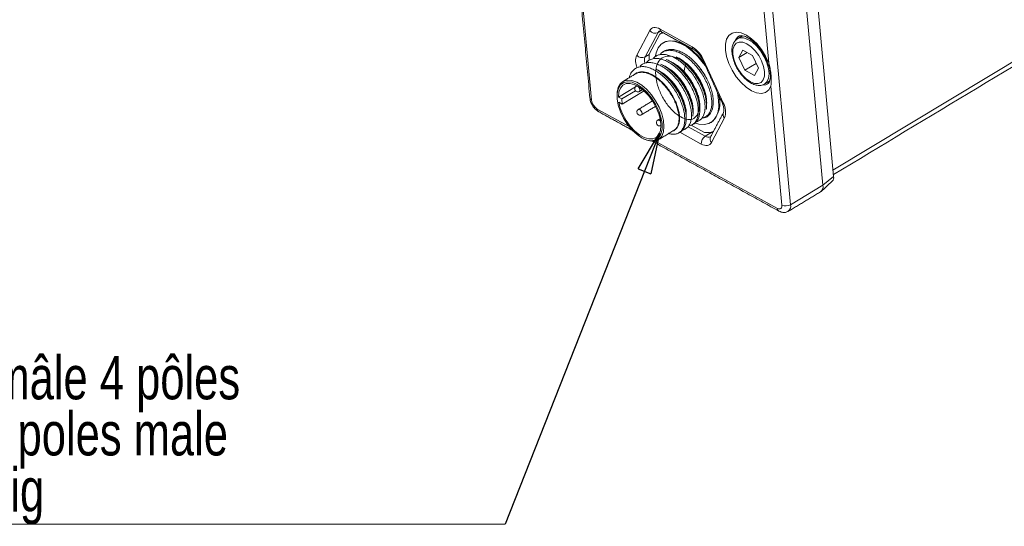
# Model space of a CAD drawing. Header units: millimetres. Extents: x 15 to 405, y 45 to 287.
# Tile 3 of 8: x 242 to 322, y 45 to 86. Entities that reach past the tile are written whole.
import ezdxf

# ---------------------------------------------------------------- set-up
doc = ezdxf.new("R2010")
doc.units = ezdxf.units.MM
doc.styles.add('SLDTEXTSTYLE0', font='TXT', dxfattribs={"width": 0.75})
doc.dimstyles.new('SLDDIMSTYLE4', dxfattribs={"dimtxt": 0, "dimasz": 3.302, "dimexe": 0, "dimexo": 0.0625, "dimgap": 0, "dimtad": 0, "dimtih": 1, "dimtoh": 1, "dimdec": 0, "dimrnd": 1e-09, "dimzin": 0, "dimdsep": 46, "dimtxsty": 'Standard', "dimblk1": 'CLOSED', "dimblk2": 'CLOSED', "dimsah": 1, "dimcen": 0.09, "dimadec": 0, "dimazin": 0, "dimtfac": 3.302, "dimtdec": 0, "dimtofl": 0, "dimtmove": 0, "dimatfit": 3, "dimldrblk": 'CLOSED', "dimfxl": 0, "dimtolj": 1, "dimtzin": 0, "dimarcsym": 0})

# ---------------------------------------------------------------- blocks, each defined once
blk = doc.blocks.new('SW_NOTE_1')
at = {"color": 0, "linetype": 'Continuous', "lineweight": 0}
for p, q in [((-68.214, 0), (0, 0)), ((0, 0), (-68.214, 0)), ((-68.214, 0), (0, 0)), ((0, 0), (-68.214, 0)), ((-68.214, 0), (0, 0)), ((0, 0), (-68.214, 0))]:
    blk.add_line(p, q, dxfattribs=at)
at = {"color": 0, "linetype": 'Continuous', "lineweight": 0, "char_height": 3.5, "attachment_point": 1, "style": 'SLDTEXTSTYLE0'}
for s, insert in [('Connecteur M12 mâle 4 pôles', (-68.212, 13.566)), ('Connector M12  4 poles male', (-68.212, 9.04)), ('M12 Stecker 4 polig', (-68.212, 4.514))]:
    blk.add_mtext(s, dxfattribs=dict(at, insert=insert))
blk = doc.blocks.new('_CLOSED')
at = {"color": 0, "linetype": 'ByBlock', "lineweight": -2}
for p, q in [((-1, 0.166667), (0, 0)), ((-1, 0.166667), (-1, -0.166667)), ((0, 0), (-1, -0.166667)), ((0, 0), (-1, 0))]:
    blk.add_line(p, q, dxfattribs=at)

msp = doc.modelspace()

# ---------------------------------------------------------------- linework, layer by layer
at = {"color": 7, "linetype": 'Continuous', "lineweight": 15}
for p, q in [((307.7248, 73.8404), (400.6247, 129.7349)), ((306.2059, 90.3181), (307.7718, 73.3309)), ((287.3656, 89.084), (288.2505, 79.4843)), ((306.9113, 72.6165), (305.3454, 89.6037)), ((302.5441, 82.4895), (302.0357, 88.0057)), ((302.7404, 88.0364), (304.3062, 71.0491)), ((291.8923, 83.1153), (292.9437, 85.0936)), ((293.745, 85.0195), (293.6216, 84.9452)), ((293.7736, 85.2173), (296.3733, 83.7836)), ((293.6216, 84.9452), (292.5701, 82.967)), ((293.7522, 84.8146), (292.8974, 83.2063)), ((293.7522, 84.8146), (293.9801, 84.9517)), ((300.0452, 84.4438), (300.011, 84.4247)), ((300.4555, 83.5284), (300.1369, 82.9289)), ((301.2433, 83.0939), (300.4555, 83.5284)), ((292.8951, 83.1626), (292.5701, 82.967)), ((297.3161, 82.6823), (298.8644, 79.2703)), ((300.8091, 83.3334), (300.1369, 82.9289)), ((300.1369, 82.9289), (300.6061, 81.895)), ((301.7125, 82.06), (301.2433, 83.0939)), ((301.534, 82.4533), (300.6061, 81.895)), ((300.6061, 81.895), (301.3939, 81.4606)), ((301.3939, 81.4606), (301.7125, 82.06)), ((291.795, 80.5629), (290.41, 79.7296)), ((291.7864, 80.243), (290.6829, 79.5791)), ((292.4839, 80.2317), (290.7206, 79.1708)), ((302.202, 80.783), (302.2237, 80.7967)), ((303.6015, 71.0185), (302.7166, 80.6182)), ((290.6829, 79.5791), (290.41, 79.7296)), ((290.7206, 79.1708), (290.6829, 79.5791)), ((288.705, 78.7685), (291.2867, 77.3448)), ((290.4477, 79.3213), (290.7206, 79.1708)), ((298.9773, 78.0453), (297.9259, 76.0671)), ((296.0534, 77.3252), (297.422, 76.5704)), ((296.2962, 77.4591), (297.3551, 76.8751)), ((297.096, 75.9433), (295.3677, 76.8964)), ((298.0098, 76.9241), (297.422, 76.5704)), ((293.3896, 76.185), (303.2373, 70.7542)), ((306.9113, 72.6165), (307.7718, 73.3309)), ((304.3062, 71.0491), (306.9113, 72.6165))]:
    msp.add_line(p, q, dxfattribs=at)
at = {"color": 7, "linetype": 'Continuous', "lineweight": 15, "flags": 128}
for points in [[(292.9437, 85.0936), (293.0058, 85.1858), (293.083, 85.2576), (293.1739, 85.3077), (293.277, 85.3354), (293.3905, 85.34), (293.5125, 85.3216), (293.6409, 85.2805), (293.7736, 85.2173)], [(297.429, 82.2436), (297.2604, 82.4803), (296.8316, 82.9992), (296.3725, 83.4462), (295.8988, 83.8059), (295.4267, 84.0663), (294.9722, 84.2184), (294.5507, 84.257), (294.1767, 84.1809), (293.8629, 83.9926), (293.62, 83.6985), (293.4561, 83.3086), (293.4016, 83.0562)], [(297.3355, 82.4497), (297.2968, 82.5022), (296.8679, 83.0211), (296.4089, 83.468), (295.9352, 83.8278), (295.463, 84.0882), (295.0085, 84.2403), (294.5871, 84.2789), (294.2131, 84.2028), (294.0469, 84.1217)], [(299.0485, 83.5292), (299.0498, 84.0061), (299.1465, 84.4062), (299.3336, 84.709), (299.6016, 84.8993), (299.9369, 84.9672), (300.3224, 84.9094), (300.7386, 84.7287), (301.1642, 84.4345), (301.5777, 84.0416), (301.9579, 83.57), (302.2856, 83.0437), (302.5441, 82.4895)], [(300.1223, 84.6375), (300.027, 84.5655), (299.8668, 84.351)], [(302.2237, 80.7967), (302.3735, 80.9369), (302.5134, 81.2216), (302.565, 81.5931), (302.5249, 82.0281), (302.3956, 82.4993), (302.1854, 82.9771), (301.9074, 83.4314), (301.5791, 83.8337), (301.2211, 84.1588), (300.8558, 84.3861), (300.5064, 84.5015), (300.1946, 84.4976), (300.0452, 84.4438)], [(302.7166, 80.6182), (302.5381, 80.305), (302.2775, 80.1032), (301.9481, 80.0229), (301.5667, 80.0684), (301.1526, 80.2372), (300.727, 80.5208), (300.3114, 80.9048), (299.9269, 81.3697), (299.5933, 81.8917), (299.3273, 82.4444), (299.1426, 82.9996), (299.0485, 83.5292)], [(299.6455, 83.2), (299.7256, 82.7796), (299.8874, 82.3398), (300.12, 81.9105), (300.4073, 81.5211), (300.73, 81.198), (301.0659, 80.9632), (301.3921, 80.8328), (301.6866, 80.8156), (301.9291, 80.9128), (302.1031, 81.1179), (302.1969, 81.4167), (302.204, 81.789), (302.1238, 82.2094), (301.962, 82.6492), (301.7295, 83.0784), (301.4421, 83.4679), (301.1195, 83.791), (300.7836, 84.0258), (300.4573, 84.1562), (300.1629, 84.1734), (299.9203, 84.0761), (299.7463, 83.8711), (299.6525, 83.5723), (299.6455, 83.2)], [(290.3133, 80.0089), (290.3218, 80.1266), (290.4089, 80.5154), (290.5797, 80.8161), (290.8262, 81.0149), (291.1369, 81.1022), (291.4973, 81.0741), (291.8904, 80.9319), (292.2979, 80.6822), (292.7008, 80.3367), (293.0802, 79.9115), (293.4184, 79.4266), (293.6996, 78.9045), (293.9106, 78.3698), (294.0415, 77.8474), (294.0863, 77.3618), (294.0428, 76.9356), (293.9131, 76.5888), (293.7032, 76.3376), (293.4229, 76.1937), (293.0855, 76.1639), (292.7065, 76.2495), (292.5309, 76.3231)], [(290.3179, 79.5866), (290.4077, 79.08), (290.5836, 78.5488), (290.8368, 78.0197), (291.1547, 77.5191), (291.5212, 77.0722), (291.9181, 76.7014), (292.3254, 76.4253), (292.7228, 76.2577), (293.0902, 76.207), (293.4092, 76.2758), (293.6639, 76.4606), (293.8415, 76.7521), (293.933, 77.1358), (293.934, 77.5924), (293.8442, 78.099), (293.6684, 78.6302), (293.4151, 79.1593), (293.0973, 79.6599), (292.7307, 80.1068), (292.3338, 80.4776), (291.9265, 80.7537), (291.5291, 80.9214), (291.1618, 80.972), (290.8427, 80.9032), (290.588, 80.7184), (290.4104, 80.4269), (290.3189, 80.0432), (290.3179, 79.5866)], [(290.4477, 79.3213), (290.57, 78.8279), (290.771, 78.3226), (291.0405, 77.8307), (291.3648, 77.3772), (291.7276, 76.9849), (292.1105, 76.6737), (292.4942, 76.4594), (292.8593, 76.3527), (293.1874, 76.3591), (293.4618, 76.4782), (293.6686, 76.704), (293.7975, 77.0251), (293.842, 77.4253), (293.7997, 77.8843), (293.6728, 78.379), (293.4677, 78.8843), (293.1948, 79.3747), (292.8679, 79.8254), (292.5035, 80.2136), (292.12, 80.5198), (291.7368, 80.7284), (291.3733, 80.8289), (291.0478, 80.8162), (290.7768, 80.691), (290.574, 80.4595), (290.4497, 80.1336), (290.41, 79.7296)], [(291.8538, 80.612), (291.9001, 80.6224), (291.9639, 80.602), (292.0306, 80.5504), (292.09, 80.4757), (292.1331, 80.389), (292.1533, 80.3037)], [(292.1533, 80.3037), (292.1475, 80.2328), (292.1166, 80.1869), (292.1116, 80.1836)], [(302.0122, 80.693), (302.2998, 80.7201), (302.4629, 80.7944)], [(296.6443, 77.6332), (296.9155, 77.5548), (297.337, 77.5161), (297.711, 77.5923), (298.0248, 77.7806), (298.2677, 78.0747), (298.4316, 78.4646), (298.5107, 78.9369), (298.5023, 79.4756), (298.4069, 80.0624), (298.3942, 80.1165)], [(292.0268, 78.7352), (292.0731, 78.7456), (292.1369, 78.7251), (292.2036, 78.6736), (292.263, 78.5988), (292.3061, 78.5122), (292.3263, 78.4269)], [(292.3263, 78.4269), (292.3205, 78.3559), (292.2896, 78.3101), (292.2846, 78.3067)], [(293.5947, 77.8705), (293.641, 77.8809), (293.7048, 77.8605), (293.7715, 77.8089), (293.8203, 77.7501)], [(297.9259, 76.0671), (297.8638, 75.9748), (297.7866, 75.903), (297.6957, 75.8529), (297.5926, 75.8253), (297.4791, 75.8206), (297.3571, 75.839), (297.2286, 75.8801), (297.096, 75.9433)], [(303.2373, 70.7542), (303.3163, 70.7196), (303.3905, 70.7051), (303.4571, 70.7114), (303.5135, 70.7381), (303.5576, 70.7843), (303.5876, 70.8482), (303.6024, 70.9272), (303.6015, 71.0185)]]:
    msp.add_lwpolyline(points, dxfattribs=at)
at = {"color": 7, "linetype": 'Continuous', "lineweight": 15}
for centre, radius, start, end in [((293.3752, 85.4424), 0.5548, 218.951891, 296.362621), ((293.8946, 84.8072), 0.3059, 122.044197, 153.183365), ((294.0382, 85.2213), 0.2647, 180.859667, 237.429274), ((294.3341, 83.6307), 1.3191, 102.764737, 116.172054), ((295.0921, 81.7327), 2.4182, 23.122493, 58.007115), ((296.6389, 83.7878), 0.2655, 180.911712, 236.647904), ((293.0975, 82.6417), 1.295, 158.545672, 204.483761), ((292.3237, 83.4641), 0.5548, 218.951891, 296.362621), ((293.2789, 82.6728), 0.7674, 157.45412, 194.201476), ((296.8561, 82.9901), 3.9646, 176.874163, 183.538707), ((297.2807, 82.7671), 0.0919, 232.238497, 292.662159), ((291.9827, 80.3978), 0.25, 121.033816, 301.033816), ((288.3421, 79.694), 0.2289, 189.272216, 246.403501), ((289.2366, 79.6082), 0.9938, 187.165118, 237.667471), ((296.5341, 79.2322), 2.0652, 311.906562, 20.079081), ((288.9697, 78.7725), 0.2647, 180.859667, 237.429274), ((292.1557, 78.521), 0.25, 121.033816, 301.033816), ((298.829, 79.3552), 0.0919, 232.238497, 292.662159), ((297.5631, 78.5327), 1.4959, 340.985457, 29.547404), ((293.7236, 77.6563), 0.25, 121.033816, 298.251082), ((299.2683, 78.3286), 0.4061, 154.990817, 224.239169), ((297.8106, 75.9702), 0.7151, 122.917776, 182.152314), ((297.568, 78.4072), 1.5468, 262.089964, 289.554083), ((297.6803, 76.9417), 0.4523, 235.166841, 291.064212), ((298.2171, 76.3505), 0.4064, 155.269789, 224.226166), ((307.3348, 73.2456), 0.4452, 318.784762, 11.05006), ((306.3994, 72.4979), 0.5254, 308.691168, 13.045579), ((303.5019, 70.7582), 0.2646, 180.857421, 237.463224), ((303.9242, 71.7167), 0.7691, 245.194462, 299.784808), ((303.8151, 70.9235), 0.5069, 307.191068, 14.347277)]:
    msp.add_arc(centre, radius, start, end, dxfattribs=at)
for points in [[(307.758, 73.4801), (400.5663, 129.3195)], [(191.978, 64.2724), (282.1626, 116.3349)], [(286.5504, 96.6444), (288.1162, 79.6572)], [(293.8957, 84.9982), (296.4955, 83.5645)], [(300.4198, 84.6706), (300.011, 84.4247)], [(294.0469, 84.1217), (294.0106, 84.0998)], [(297.2244, 82.6944), (298.7727, 79.2825)], [(291.788, 81.5956), (290.7809, 80.9896)], [(291.8352, 81.6374), (291.821, 81.5839)], [(292.087, 81.7051), (292.1161, 81.7402)], [(292.1504, 81.7483), (292.1254, 81.7087)], [(292.1298, 81.7091), (292.1742, 81.7539)], [(302.202, 80.783), (302.6139, 81.0308)], [(291.9104, 80.6461), (291.8538, 80.612)], [(292.1116, 80.1836), (292.3646, 80.3358)], [(297.8647, 80.4581), (297.8501, 80.5018)], [(290.3133, 80.0089), (290.3091, 79.9151)], [(293.1654, 79.4202), (292.0268, 78.7352)], [(292.2846, 78.3067), (293.4164, 78.9877)], [(288.8272, 78.5495), (291.5377, 77.0546)], [(293.7806, 77.9824), (293.5947, 77.8705)], [(298.8994, 78.4987), (297.848, 76.5205)], [(293.6164, 76.2769), (294.8962, 77.0469)], [(295.1777, 77.3024), (295.1336, 77.2861)], [(297.8771, 77.6734), (297.9135, 77.6952)], [(292.4461, 76.3634), (292.5309, 76.3231)], [(297.848, 76.5205), (297.8472, 76.5189)], [(293.159, 76.1605), (303.3594, 70.5352)], [(306.7792, 72.1265), (307.6697, 72.9523)], [(304.1228, 70.5205), (306.7279, 72.0878)]]:
    msp.add_open_spline(points, degree=1, dxfattribs=at)
for points, knots in [([(293.7244, 85.0602), (293.7236, 85.0604), (293.7217, 85.0611), (293.8025, 85.0467), (293.8745, 85.0092), (293.8957, 84.9982)], [0, 0, 0, 0, 0.3274043, 0.8022819, 1, 1, 1, 1]), ([(300.0594, 84.4418), (300.0401, 84.4349), (299.927, 84.3941), (299.7724, 84.2246), (299.6274, 83.9515), (299.5624, 83.6331), (299.5733, 83.3965), (299.5783, 83.2864)], [0, 0, 0, 0, 0.0496974, 0.2915869, 0.53066, 0.7815626, 1, 1, 1, 1]), ([(300.1292, 84.634), (300.1457, 84.6457), (300.1906, 84.6778), (300.3094, 84.694), (300.5255, 84.665), (300.8043, 84.5523), (301.1227, 84.3484), (301.4512, 84.0623), (301.7715, 83.7043), (302.0648, 83.2902), (302.3141, 82.8415), (302.5054, 82.383), (302.6297, 81.9412), (302.6835, 81.5433), (302.6715, 81.2138), (302.6075, 80.9753), (302.5281, 80.8431), (302.4764, 80.809), (302.4532, 80.7938)], [0, 0, 0, 0, 0.0374387, 0.1020614, 0.162977, 0.2280197, 0.2925104, 0.3576865, 0.4238569, 0.490742, 0.5579547, 0.6250629, 0.6915843, 0.7571221, 0.8213892, 0.884635, 0.9482967, 1, 1, 1, 1]), ([(297.2376, 78.066), (297.3211, 78.0923), (297.4887, 78.1449), (297.6872, 78.3227), (297.836, 78.5651), (297.9281, 78.8757), (297.9601, 79.2379), (297.9316, 79.6489), (297.8427, 80.0884), (297.6932, 80.5513), (297.4904, 81.0164), (297.2362, 81.479), (296.9427, 81.9176), (296.6107, 82.3262), (296.2557, 82.6861), (295.8813, 82.9936), (295.5049, 83.2344), (295.13, 83.4058), (294.7724, 83.4984), (294.435, 83.513), (294.1373, 83.4431), (293.922, 83.3376), (293.8274, 83.2315), (293.7996, 83.2004)], [0, 0, 0, 0, 0.0481329, 0.0965079, 0.1462862, 0.1946612, 0.2444385, 0.2928213, 0.3426082, 0.3909779, 0.4407495, 0.4891373, 0.5389293, 0.5873015, 0.637076, 0.6854575, 0.735242, 0.7836164, 0.833394, 0.8817694, 0.9315472, 0.9799295, 1, 1, 1, 1]), ([(293.9904, 83.3485), (293.9924, 83.3506), (294.0647, 83.4277), (294.2508, 83.51), (294.5482, 83.5857), (294.8823, 83.5725), (295.2426, 83.4814), (295.614, 83.3133), (295.9937, 83.0722), (296.3649, 82.7692), (296.7238, 82.4073), (297.0536, 82.0033), (297.3508, 81.5615), (297.6039, 81.1036), (297.8099, 80.6342), (297.9595, 80.1752), (298.0511, 79.7308), (298.0764, 79.3766), (298.0641, 79.1004), (298.0395, 78.9666), (298.0271, 78.8994)], [0, 0, 0, 0, 0.0018035, 0.0642843, 0.1249806, 0.1874359, 0.2481626, 0.3106516, 0.3713421, 0.4337913, 0.4945118, 0.5569935, 0.6176995, 0.6801666, 0.7408704, 0.8033338, 0.8640517, 0.9265318, 0.96308, 1, 1, 1, 1]), ([(296.4955, 83.5645), (296.5278, 83.5452), (296.6208, 83.4895), (296.8019, 83.3327), (297.0094, 83.0836), (297.1483, 82.8562), (297.2103, 82.7244), (297.2244, 82.6944)], [0, 0, 0, 0, 0.1343755, 0.387617, 0.6505957, 0.9207192, 1, 1, 1, 1]), ([(296.1586, 77.4224), (296.2016, 77.4305), (296.3333, 77.4552), (296.5126, 77.5822), (296.6865, 77.7921), (296.804, 78.0759), (296.8625, 78.4149), (296.8607, 78.8073), (296.7988, 79.2343), (296.6751, 79.6901), (296.4958, 80.154), (296.2627, 80.6211), (296.0436, 80.9775), (295.8662, 81.2298), (295.6841, 81.4709), (295.416, 81.7827), (295.0553, 82.1271), (294.678, 82.4162), (294.3022, 82.6367), (293.9303, 82.7855), (293.5789, 82.8545), (293.2503, 82.8455), (292.9656, 82.7505), (292.7774, 82.6428), (292.7032, 82.5476), (292.6917, 82.5328)], [0, 0, 0, 0, 0.0234722, 0.0718313, 0.1215936, 0.1699434, 0.2196947, 0.2680596, 0.3178282, 0.3661709, 0.4159146, 0.4642743, 0.5140365, 0.5321477, 0.5503295, 0.5986746, 0.6484209, 0.6967887, 0.74656, 0.79491, 0.8446619, 0.8930186, 0.9427773, 0.9911349, 1, 1, 1, 1]), ([(296.6915, 77.7443), (296.7561, 77.7604), (296.9096, 77.7985), (297.1005, 77.9496), (297.2632, 78.1783), (297.3672, 78.4729), (297.4128, 78.8271), (297.3978, 79.2253), (297.3217, 79.6629), (297.1862, 80.1184), (296.9933, 80.5876), (296.7517, 81.0484), (296.4642, 81.4966), (296.1423, 81.9101), (295.789, 82.2842), (295.4207, 82.6019), (295.041, 82.8597), (294.6678, 83.0459), (294.3028, 83.1568), (293.9626, 83.1886), (293.6529, 83.1372), (293.4082, 83.0307), (293.2888, 82.9097), (293.2413, 82.8615)], [0, 0, 0, 0, 0.0360969, 0.0857734, 0.1340339, 0.1836935, 0.2319639, 0.2816342, 0.3298956, 0.3795569, 0.4278213, 0.477485, 0.5257547, 0.5754252, 0.6236842, 0.6733419, 0.7216171, 0.7712934, 0.8195539, 0.8692135, 0.9174842, 0.9671549, 1, 1, 1, 1]), ([(295.8548, 82.3935), (295.7624, 82.1383), (295.5832, 81.643), (296.388, 80.8968), (296.7254, 80.0619), (296.9447, 79.2651), (296.9266, 78.5866), (296.7043, 78.1091), (296.295, 77.8852), (295.7564, 77.9461), (295.145, 78.2827), (294.54, 78.8629), (294.0079, 79.6201), (293.6147, 80.4724), (293.4087, 81.3257), (293.4128, 82.0838), (293.6355, 82.666), (294.0486, 83.005), (294.6148, 83.0682), (295.269, 82.8472), (295.9417, 82.3714), (296.5664, 81.6939), (297.0504, 80.9016), (297.3319, 80.272), (297.3725, 79.9711), (297.3797, 79.9171)], [0, 0, 0, 0, 0.0477195, 0.0926014, 0.1374783, 0.1823558, 0.2272372, 0.2721144, 0.3169977, 0.3618747, 0.4067568, 0.4516338, 0.4965118, 0.5413928, 0.5862701, 0.6311534, 0.6760304, 0.7209126, 0.7657897, 0.8106681, 0.8555489, 0.9004262, 0.9453094, 0.9901864, 1, 1, 1, 1]), ([(294.2607, 82.7623), (294.3123, 82.7432), (294.4846, 82.6797), (294.7909, 82.4914), (295.1642, 82.2104), (295.5289, 81.8633), (295.7976, 81.5526), (295.9831, 81.3076), (296.1578, 81.0596), (296.3778, 80.7037), (296.61, 80.2412), (296.7924, 79.7729), (296.9165, 79.3207), (296.9807, 78.8889), (296.9841, 78.499), (296.9265, 78.1556), (296.8121, 77.8717), (296.6363, 77.6615), (296.4942, 77.5461), (296.4014, 77.5241), (296.3979, 77.5232)], [0, 0, 0, 0, 0.0277733, 0.0926021, 0.159311, 0.2241496, 0.2908679, 0.3151694, 0.3395657, 0.4043812, 0.4710754, 0.5359126, 0.6026295, 0.6674712, 0.7341943, 0.7990265, 0.8657379, 0.9305911, 0.9973265, 1, 1, 1, 1]), ([(294.5875, 82.6014), (294.6438, 82.5791), (294.8082, 82.5141), (295.0914, 82.334), (295.4229, 82.0755), (295.745, 81.7603), (296.0422, 81.4076), (296.3112, 81.0197), (296.542, 80.6162), (296.7317, 80.2013), (296.8722, 79.7938), (296.96, 79.3994), (296.9963, 79.0547), (296.9789, 78.863), (296.9713, 78.7791)], [0, 0, 0, 0, 0.04546665, 0.13265591, 0.22237304, 0.30958139, 0.39931863, 0.4865216, 0.57625334, 0.66345492, 0.75318462, 0.84039937, 0.93014407, 1, 1, 1, 1]), ([(295.0624, 82.971), (295.0917, 82.957), (295.2471, 82.8828), (295.53, 82.6799), (295.9016, 82.3655), (296.2524, 81.9947), (296.5781, 81.5788), (296.864, 81.1352), (297.1092, 80.6704), (297.3016, 80.2056), (297.4406, 79.7448), (297.5154, 79.3108), (297.537, 78.9663), (297.5099, 78.7929), (297.5007, 78.734)], [0, 0, 0, 0, 0.0218962, 0.1161409, 0.2077189, 0.3019514, 0.3935558, 0.4878189, 0.5793866, 0.6736081, 0.7652241, 0.8594986, 0.9522456, 1, 1, 1, 1]), ([(295.1604, 82.9209), (295.1822, 82.9128), (295.3147, 82.8641), (295.5631, 82.7109), (295.8989, 82.4637), (296.2216, 82.1609), (296.5271, 81.8133), (296.8008, 81.4346), (297.0419, 81.0306), (297.2398, 80.62), (297.3917, 80.2075), (297.4926, 79.8104), (297.5343, 79.4393), (297.5407, 79.1959), (297.5182, 79.0915), (297.5167, 79.0847)], [0, 0, 0, 0, 0.0177233, 0.1076123, 0.19495, 0.2848195, 0.3721813, 0.4620777, 0.5494101, 0.6392744, 0.7266278, 0.8165146, 0.9038561, 0.9937302, 1, 1, 1, 1]), ([(297.4461, 79.6571), (297.4446, 79.7038), (297.4362, 79.9811), (297.2107, 80.6018), (296.7846, 81.4194), (296.2008, 82.1297), (295.7551, 82.5622), (295.5357, 82.6671), (295.5355, 82.6672)], [0, 0, 0, 0, 0.0482258, 0.2861181, 0.524004, 0.7619165, 0.9997998, 1, 1, 1, 1]), ([(299.5783, 83.2864), (299.5875, 83.2117), (299.6139, 82.996), (299.7196, 82.6195), (299.9129, 82.1739), (300.1682, 81.75), (300.471, 81.37), (300.8078, 81.053), (301.1646, 80.8168), (301.515, 80.6814), (301.8375, 80.6574), (302.0819, 80.7017), (302.1897, 80.787), (302.2227, 80.8131)], [0, 0, 0, 0, 0.0547246, 0.1581275, 0.2610045, 0.3635704, 0.4662891, 0.5695263, 0.6738771, 0.7798352, 0.8729781, 0.9611541, 1, 1, 1, 1]), ([(294.4769, 76.7946), (294.5606, 76.7716), (294.7503, 76.7192), (295.0172, 76.7315), (295.2701, 76.815), (295.4802, 76.9797), (295.6363, 77.2135), (295.737, 77.5151), (295.7775, 77.8701), (295.7577, 78.2752), (295.6776, 78.711), (295.5364, 79.1719), (295.3411, 79.6369), (295.0936, 80.1012), (294.8056, 80.5435), (294.4782, 80.9578), (294.1264, 81.3248), (293.7537, 81.6409), (293.3774, 81.8913), (293.0013, 82.0734), (292.6409, 82.1774), (292.3001, 82.2027), (291.9946, 82.1476), (291.7273, 82.0138), (291.5124, 81.8038), (291.3598, 81.5621), (291.3066, 81.3701), (291.2854, 81.2931)], [0, 0, 0, 0, 0.0318217, 0.0721847, 0.1137181, 0.1540787, 0.1956102, 0.2359681, 0.2774959, 0.3178625, 0.3594006, 0.3997542, 0.4412773, 0.4816476, 0.5231893, 0.5635458, 0.6050722, 0.6454355, 0.6869693, 0.7273294, 0.7688604, 0.8092186, 0.8507467, 0.891111, 0.9326465, 0.9730082, 1, 1, 1, 1]), ([(295.606, 77.0829), (295.6097, 77.0832), (295.7063, 77.0907), (295.864, 77.1796), (296.0648, 77.3511), (296.2091, 77.6043), (296.2963, 77.9157), (296.3237, 78.2854), (296.291, 78.6955), (296.1964, 79.141), (296.0439, 79.6007), (295.8352, 80.07), (295.5799, 80.5273), (295.2807, 80.9677), (294.9494, 81.3696), (294.5895, 81.7288), (294.2177, 82.0289), (293.838, 82.2666), (293.4672, 82.4308), (293.1078, 82.518), (292.7756, 82.5265), (292.4783, 82.4495), (292.2714, 82.3437), (292.1812, 82.2392), (292.1588, 82.2132)], [0, 0, 0, 0, 0.0019523, 0.0503369, 0.1001257, 0.1484925, 0.1982611, 0.2466496, 0.2964421, 0.3448132, 0.3945868, 0.4429652, 0.4927463, 0.5411238, 0.5909048, 0.6392772, 0.6890518, 0.737436, 0.7872245, 0.8355917, 0.8853607, 0.933749, 0.9835414, 1, 1, 1, 1]), ([(293.4596, 81.9716), (293.4699, 81.9667), (293.6026, 81.9041), (293.8666, 81.7147), (294.2356, 81.4094), (294.5915, 81.0386), (294.9167, 80.6295), (295.2083, 80.1838), (295.4548, 79.7241), (295.6533, 79.2548), (295.7947, 78.7976), (295.8773, 78.3572), (295.8985, 77.9546), (295.859, 77.5953), (295.7615, 77.2935), (295.6027, 77.0607), (295.4575, 76.9244), (295.354, 76.8912), (295.3366, 76.8856)], [0, 0, 0, 0, 0.0058286, 0.074794, 0.145758, 0.2147591, 0.2857619, 0.3547399, 0.4257188, 0.4946996, 0.56568, 0.6346724, 0.7056671, 0.7746397, 0.8456113, 0.9146142, 0.9856196, 1, 1, 1, 1]), ([(293.5232, 81.9353), (293.5565, 81.9225), (293.7008, 81.8673), (293.9609, 81.7043), (294.2962, 81.4505), (294.6173, 81.1432), (294.9202, 80.7916), (295.1906, 80.4101), (295.4279, 80.0046), (295.621, 79.5937), (295.7685, 79.1815), (295.8617, 78.7883), (295.9045, 78.4279), (295.8896, 78.2254), (295.8826, 78.1291)], [0, 0, 0, 0, 0.0272417, 0.1178208, 0.2058316, 0.2963938, 0.3844273, 0.4750149, 0.5630204, 0.6535773, 0.7416054, 0.8321867, 0.9201979, 1, 1, 1, 1]), ([(293.828, 82.3858), (293.8678, 82.3692), (294.0327, 82.3005), (294.327, 82.1067), (294.702, 81.8096), (295.0592, 81.4539), (295.3944, 81.0497), (295.6919, 80.6138), (295.9508, 80.1528), (296.1588, 79.688), (296.3149, 79.2231), (296.4077, 78.7831), (296.4443, 78.4316), (296.4271, 78.2522), (296.4212, 78.1912)], [0, 0, 0, 0, 0.0298328, 0.1234957, 0.2144946, 0.3081309, 0.3991669, 0.4928449, 0.5838346, 0.6774612, 0.7684998, 0.8621796, 0.9531801, 1, 1, 1, 1]), ([(294.0105, 82.2879), (294.041, 82.2775), (294.1785, 82.2306), (294.4356, 82.0787), (294.769, 81.8397), (295.0963, 81.5399), (295.4017, 81.1998), (295.6817, 80.821), (295.9248, 80.4225), (296.1295, 80.0088), (296.2742, 79.6292), (296.37, 79.287), (296.4277, 78.9635), (296.4515, 78.6858), (296.4323, 78.5309), (296.4258, 78.4781)], [0, 0, 0, 0, 0.0248523, 0.1119099, 0.2014917, 0.2885591, 0.3781509, 0.4652232, 0.5548209, 0.6418817, 0.7314665, 0.7990996, 0.8678926, 0.9549389, 1, 1, 1, 1]), ([(296.3728, 78.9091), (296.3735, 78.9327), (296.379, 79.1268), (296.2282, 79.6436), (295.9104, 80.4019), (295.3802, 81.1735), (294.909, 81.6944), (294.6351, 81.8614), (294.5829, 81.8932)], [0, 0, 0, 0, 0.0260592, 0.2139424, 0.4569119, 0.6999123, 0.9428833, 1, 1, 1, 1]), ([(296.8748, 79.4389), (296.8609, 79.5501), (296.8162, 79.9073), (296.5163, 80.6007), (296.0237, 81.38), (295.5502, 81.9318), (295.2646, 82.1213), (295.2007, 82.1637)], [0, 0, 0, 0, 0.1208263, 0.3882011, 0.6556003, 0.9229775, 1, 1, 1, 1]), ([(295.6346, 81.7403), (295.6178, 81.758), (295.5841, 81.7933), (295.5497, 81.8295), (295.5325, 81.8476)], [0, 0, 0, 0, 0.4999763, 1, 1, 1, 1]), ([(296.2106, 82.036), (296.1948, 82.0525), (296.1632, 82.0856), (296.1309, 82.1194), (296.1148, 82.1363)], [0, 0, 0, 0, 0.4999836, 1, 1, 1, 1]), ([(297.25, 80.3199), (297.2352, 80.3655), (297.1759, 80.5483), (297.0228, 80.8716), (296.7956, 81.2801), (296.5286, 81.6624), (296.3261, 81.9206), (296.2117, 82.0328), (296.202, 82.0423)], [0, 0, 0, 0, 0.0761446, 0.3051699, 0.5277913, 0.7568713, 0.97943, 1, 1, 1, 1]), ([(296.7744, 82.3426), (296.7701, 82.347), (296.7513, 82.3666), (296.7322, 82.3865), (296.7174, 82.4019)], [0, 0, 0, 0, 0.2282331, 1, 1, 1, 1]), ([(296.7705, 82.339), (296.8121, 82.2947), (296.9591, 82.1383), (297.1855, 81.828), (297.4441, 81.4194), (297.6607, 80.9886), (297.7975, 80.6765), (297.844, 80.5155), (297.8481, 80.5012)], [0, 0, 0, 0, 0.0879707, 0.3111642, 0.5281012, 0.7507471, 0.9779496, 1, 1, 1, 1]), ([(302.5441, 82.4895), (302.5445, 82.488), (302.5631, 82.4134), (302.5989, 82.267), (302.6464, 82.0528), (302.6861, 81.841), (302.7121, 81.6615), (302.7309, 81.4846), (302.7426, 81.3104), (302.7461, 81.1107), (302.7405, 80.9151), (302.7293, 80.7524), (302.7203, 80.6549), (302.7167, 80.6194), (302.7166, 80.6182)], [0, 0, 0, 0, 0.0021215, 0.1104059, 0.21893, 0.3281524, 0.4376262, 0.5000001, 0.6082854, 0.716828, 0.826109, 0.9356299, 0.9978785, 1, 1, 1, 1]), ([(291.6746, 81.5273), (291.6864, 81.5404), (291.7599, 81.6218), (291.9361, 81.7063), (292.2019, 81.7742), (292.4991, 81.7651), (292.82, 81.6864), (293.1507, 81.5395), (293.489, 81.3276), (293.82, 81.0608), (294.1401, 80.7418), (294.4346, 80.3852), (294.7003, 79.9948), (294.9269, 79.59), (295.112, 79.1749), (295.2472, 78.7687), (295.3307, 78.3755), (295.3595, 78.014), (295.3348, 77.6892), (295.2579, 77.4148), (295.1278, 77.1976), (294.9786, 77.0541), (294.8585, 77.0126), (294.8133, 76.997)], [0, 0, 0, 0, 0.00976521, 0.06094645, 0.11067451, 0.16184417, 0.21158622, 0.26277141, 0.31249644, 0.3636631, 0.41339983, 0.46457895, 0.51430978, 0.56548267, 0.61521467, 0.66638852, 0.7161266, 0.76730742, 0.81703569, 0.86820557, 0.91794748, 0.96913254, 1, 1, 1, 1]), ([(294.8959, 77.0474), (294.8982, 77.0486), (294.9341, 77.0664), (294.9949, 77.1168), (295.0769, 77.1991), (295.1471, 77.3), (295.205, 77.4153), (295.2651, 77.5871), (295.2997, 77.7853), (295.3075, 78.0052), (295.3001, 78.1794), (295.2798, 78.3616), (295.2457, 78.5531), (295.198, 78.7498), (295.1175, 79.0165), (295.0117, 79.2893), (294.8831, 79.5613), (294.7401, 79.8312), (294.577, 80.0957), (294.3974, 80.3478), (294.2072, 80.5899), (294.0033, 80.8149), (293.7904, 81.017), (293.573, 81.2029), (293.3505, 81.3627), (293.1286, 81.4922), (292.9084, 81.6009), (292.6914, 81.6768), (292.4835, 81.7178), (292.2828, 81.7353), (292.0941, 81.7185), (291.924, 81.6645), (291.8361, 81.6269), (291.7947, 81.5985), (291.7887, 81.5944)], [0, 0, 0, 0, 0.00178859, 0.02819381, 0.05478242, 0.08194938, 0.10931617, 0.13571832, 0.18941931, 0.21678238, 0.24318796, 0.26977696, 0.29694426, 0.32431145, 0.35071372, 0.404415, 0.4317782, 0.45818235, 0.51188781, 0.53925342, 0.56565633, 0.61935913, 0.64672319, 0.67312556, 0.72682712, 0.7541906, 0.78059572, 0.83430332, 0.86167, 0.88807217, 0.94177319, 0.96913627, 0.9955419, 1, 1, 1, 1]), ([(295.8152, 78.6229), (295.8145, 78.6732), (295.8107, 78.9512), (295.5925, 79.5774), (295.1746, 80.3866), (294.5959, 81.1414), (294.1544, 81.4871), (293.9336, 81.6599)], [0, 0, 0, 0, 0.0522959, 0.2892236, 0.5261405, 0.7630857, 1, 1, 1, 1]), ([(294.5882, 81.0366), (294.571, 81.0547), (294.5365, 81.0908), (294.5008, 81.1284), (294.4829, 81.1472)], [0, 0, 0, 0, 0.4999283, 1, 1, 1, 1]), ([(294.4886, 81.1409), (294.597, 81.0373), (294.9186, 80.7299), (295.3359, 80.0562), (295.652, 79.4096), (295.7098, 79.0773), (295.7236, 78.9981)], [0, 0, 0, 0, 0.1801744, 0.5346251, 0.8890285, 1, 1, 1, 1]), ([(294.8212, 81.6782), (294.8748, 81.6379), (295.1487, 81.4318), (295.5938, 80.8614), (296.0441, 80.0718), (296.2887, 79.47), (296.3114, 79.2074), (296.3135, 79.1839)], [0, 0, 0, 0, 0.07284679, 0.37209942, 0.67138295, 0.97063383, 1, 1, 1, 1]), ([(295.0874, 81.4141), (295.07, 81.4323), (295.0352, 81.4688), (294.9995, 81.5063), (294.9816, 81.5251)], [0, 0, 0, 0, 0.499962, 1, 1, 1, 1]), ([(296.174, 79.6343), (296.1228, 79.7698), (296.0206, 80.0401), (295.807, 80.4502), (295.5574, 80.844), (295.3106, 81.1738), (295.1421, 81.3494), (295.0766, 81.4176)], [0, 0, 0, 0, 0.2150516, 0.4292358, 0.6496339, 0.8637409, 1, 1, 1, 1]), ([(296.7021, 80.0071), (296.6981, 80.0202), (296.6533, 80.166), (296.5191, 80.4571), (296.3041, 80.8635), (296.0424, 81.2562), (295.8137, 81.5528), (295.6654, 81.7022), (295.6242, 81.7438)], [0, 0, 0, 0, 0.02171, 0.2413169, 0.4672915, 0.6868984, 0.9128738, 1, 1, 1, 1]), ([(297.2986, 80.1898), (297.2908, 80.213), (297.2753, 80.2596), (297.2594, 80.3072), (297.2514, 80.3311)], [0, 0, 0, 0, 0.5000264, 1, 1, 1, 1]), ([(288.1162, 79.6572), (288.1254, 79.5933), (288.15, 79.4211), (288.2625, 79.1395), (288.4616, 78.8395), (288.6619, 78.6483), (288.7932, 78.5698), (288.8272, 78.5495)], [0, 0, 0, 0, 0.1468029, 0.3959529, 0.6466472, 0.9083636, 1, 1, 1, 1]), ([(296.2131, 79.5184), (296.2063, 79.5389), (296.1926, 79.5799), (296.1782, 79.6233), (296.171, 79.645)], [0, 0, 0, 0, 0.5001147, 1, 1, 1, 1]), ([(296.7228, 79.945), (296.7155, 79.9668), (296.701, 80.0105), (296.6861, 80.0551), (296.6787, 80.0774)], [0, 0, 0, 0, 0.5000207, 1, 1, 1, 1]), ([(295.6889, 79.1281), (295.6811, 79.1515), (295.6655, 79.1981), (295.6494, 79.2465), (295.6413, 79.2707)], [0, 0, 0, 0, 0.5000648, 1, 1, 1, 1]), ([(298.0271, 78.8994), (298.0176, 78.8555), (297.9695, 78.6342), (297.7724, 78.2967), (297.498, 78.0517), (297.2665, 78.0657), (297.2385, 78.0674)], [0, 0, 0, 0, 0.0926635, 0.4668965, 0.9356433, 1, 1, 1, 1]), ([(298.7727, 79.2825), (298.7949, 79.2303), (298.8598, 79.0778), (298.9218, 78.8368), (298.9341, 78.6121), (298.9091, 78.5179), (298.9013, 78.5024), (298.8994, 78.4987)], [0, 0, 0, 0, 0.1400024, 0.4095779, 0.6704406, 0.9217336, 1, 1, 1, 1]), ([(303.3594, 70.5352), (303.4228, 70.5048), (303.5666, 70.4359), (303.8098, 70.4139), (304.0168, 70.4456), (304.0998, 70.515), (304.1156, 70.5282)], [0, 0, 0, 0, 0.2634663, 0.597331, 0.9232424, 1, 1, 1, 1])]:
    msp.add_open_spline(points, degree=3, knots=knots, dxfattribs=at)

# ---------------------------------------------------------------- block references
at = {"color": 7, "linetype": 'Continuous', "lineweight": 0}
msp.add_blockref('SW_NOTE_1', (281.2865, 45.2805), dxfattribs=at)

# ---------------------------------------------------------------- leaders
msp.add_leader([(293.7257, 76.8121), (281.2865, 45.2805)], dimstyle='SLDDIMSTYLE4', dxfattribs=at)

doc.saveas('drawing.dxf')
